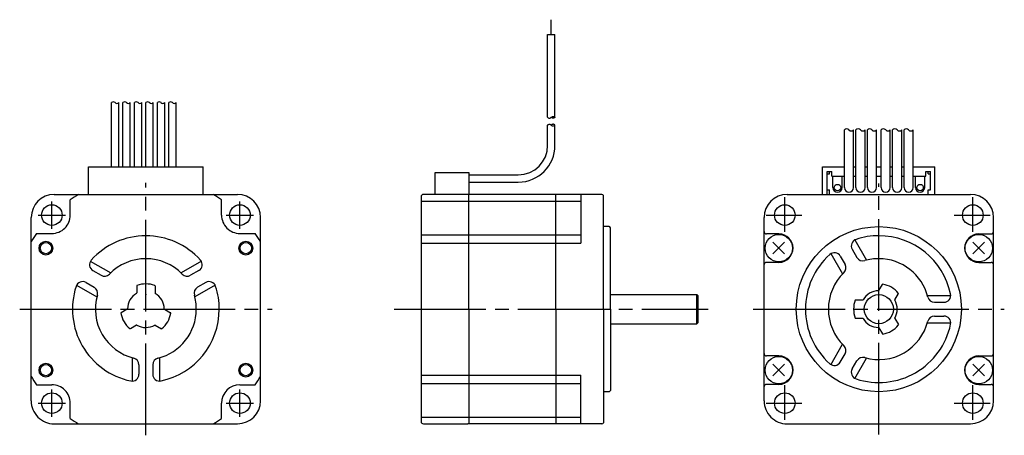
# Model space of a CAD drawing. Extents: x -187 to 27, y -28 to 63.
import ezdxf

# ---------------------------------------------------------------- set-up
doc = ezdxf.new("R2010")
doc.units = 0
doc.header["$PDSIZE"] = -0.5
doc.linetypes.add('CENTER', pattern=[27, 20, -2, 3, -2])
doc.layers.get('0').update_dxf_attribs({"linetype": 'CONTINUOUS'})

# ---------------------------------------------------------------- blocks, each defined once
blk = doc.blocks.new('A$C07B717A5')
for p, q in [((-71.4, 59.86), (-71.4, 63.11)), ((-72.2, 41.83), (-72.2, 59.86)), ((-72.2, 59.86), (-70.6, 59.86)), ((-70.6, 41.83), (-70.6, 59.86)), ((-167.3, 31), (-167.3, 45.03)), ((-165.7, 31), (-165.7, 45.03)), ((-164.8, 31), (-164.8, 45.03)), ((-163.2, 31), (-163.2, 45.03)), ((-162.3, 31), (-162.3, 45.03)), ((-160.7, 31), (-160.7, 45.03)), ((-159.8, 31), (-159.8, 45.03)), ((-158.2, 31), (-158.2, 45.03)), ((-157.3, 31), (-157.3, 45.03)), ((-155.7, 31), (-155.7, 45.03)), ((-154.8, 31), (-154.8, 45.03)), ((-153.2, 31), (-153.2, 45.03)), ((-72.2, 41.83), (-72.13, 41.77)), ((-72.13, 41.77), (-72.06, 41.72)), ((-72.06, 41.72), (-71.97, 41.67)), ((-71.97, 41.67), (-71.89, 41.64)), ((-71.89, 41.64), (-71.8, 41.63)), ((-71.8, 41.63), (-71.72, 41.64)), ((-71.72, 41.64), (-71.64, 41.67)), ((-71.64, 41.67), (-71.56, 41.72)), ((-71.56, 41.72), (-71.48, 41.77)), ((-71.48, 41.77), (-71.4, 41.83)), ((-71.4, 41.83), (-71.33, 41.89)), ((-71.34, 41.77), (-71.4, 41.83)), ((-71.26, 41.72), (-71.34, 41.77)), ((-71.33, 41.89), (-71.25, 41.95)), ((-71.18, 41.67), (-71.26, 41.72)), ((-71.25, 41.95), (-71.17, 41.99)), ((-71.09, 41.64), (-71.18, 41.67)), ((-71.17, 41.99), (-71.09, 42.02)), ((-71.09, 42.02), (-71, 42.03)), ((-71, 41.63), (-71.09, 41.64)), ((-71, 42.03), (-70.92, 42.02)), ((-70.92, 41.64), (-71, 41.63)), ((-70.92, 42.02), (-70.83, 41.99)), ((-70.83, 41.67), (-70.92, 41.64)), ((-70.83, 41.99), (-70.75, 41.95)), ((-70.75, 41.72), (-70.83, 41.67)), ((-70.75, 41.95), (-70.67, 41.89)), ((-70.67, 41.77), (-70.75, 41.72)), ((-70.67, 41.89), (-70.6, 41.83)), ((-70.6, 41.83), (-70.67, 41.77)), ((-72.2, 40.12), (-72.13, 40.18)), ((-72.2, 35.7), (-72.2, 40.12)), ((-72.13, 40.18), (-72.06, 40.23)), ((-72.06, 40.23), (-71.97, 40.28)), ((-71.97, 40.28), (-71.89, 40.31)), ((-71.89, 40.31), (-71.8, 40.32)), ((-71.8, 40.32), (-71.72, 40.3)), ((-71.72, 40.3), (-71.64, 40.27)), ((-71.64, 40.27), (-71.56, 40.23)), ((-71.56, 40.23), (-71.48, 40.17)), ((-71.48, 40.17), (-71.4, 40.12)), ((-71.34, 40.18), (-71.4, 40.12)), ((-71.4, 40.12), (-71.33, 40.06)), ((-71.26, 40.23), (-71.34, 40.18)), ((-71.33, 40.06), (-71.25, 40)), ((-71.18, 40.28), (-71.26, 40.23)), ((-71.25, 40), (-71.17, 39.96)), ((-71.09, 40.3), (-71.18, 40.28)), ((-71.17, 39.96), (-71.09, 39.93)), ((-71, 40.32), (-71.09, 40.3)), ((-71.09, 39.93), (-71, 39.92)), ((-70.92, 40.3), (-71, 40.32)), ((-71, 39.92), (-70.92, 39.93)), ((-70.83, 40.28), (-70.92, 40.3)), ((-70.92, 39.93), (-70.83, 39.95)), ((-70.75, 40.23), (-70.83, 40.28)), ((-70.83, 39.95), (-70.75, 40)), ((-70.67, 40.18), (-70.75, 40.23)), ((-70.75, 40), (-70.67, 40.05)), ((-70.6, 40.12), (-70.67, 40.18)), ((-70.67, 40.05), (-70.6, 40.12)), ((-70.6, 35.7), (-70.6, 40.12)), ((-7.5, 26.5), (-7.5, 39.07)), ((-5.5, 26.5), (-5.5, 39.07)), ((-5, 26.5), (-5, 39.07)), ((-3, 26.5), (-3, 39.07)), ((-2.5, 26.5), (-2.5, 39.07)), ((-0.5, 26.5), (-0.5, 39.07)), ((0.5, 26.5), (0.5, 39.07)), ((2.5, 26.5), (2.5, 39.07)), ((3, 26.5), (3, 39.07)), ((5, 26.5), (5, 39.07)), ((5.5, 26.5), (5.5, 39.07)), ((7.5, 26.5), (7.5, 39.07)), ((-172.3, 31), (-147.3, 31)), ((-172.3, 25), (-172.3, 31)), ((-147.3, 25), (-147.3, 31)), ((-12.25, 25), (-12.25, 31)), ((-12.25, 31), (-7.5, 31)), ((-5.5, 31), (-5, 31)), ((-3, 31), (-2.5, 31)), ((-0.5, 31), (0.5, 31)), ((2.5, 31), (3, 31)), ((5, 31), (5.5, 31)), ((7.5, 31), (12.25, 31)), ((12.25, 25), (12.25, 31)), ((-96.7, 25), (-96.7, 29.8)), ((-96.7, 29.8), (-89.4, 29.8)), ((-89.4, 29.3), (-78.6, 29.3)), ((-11.25, 25), (-11.25, 30)), ((-11.25, 30), (-10.25, 30)), ((-11.25, 29.5), (-10.75, 29.5)), ((-10.75, 29.5), (-10.75, 30)), ((-10.25, 29), (-10.25, 30)), ((-10.25, 29), (-7.5, 29)), ((-10, 26.5), (-10, 29)), ((-8, 26.5), (-8, 29)), ((-5.5, 29), (-5, 29)), ((-3, 29), (-2.5, 29)), ((-0.5, 29), (0.5, 29)), ((2.5, 29), (3, 29)), ((5, 29), (5.5, 29)), ((7.5, 29), (10.25, 29)), ((8, 26.5), (8, 29)), ((10, 26.5), (10, 29)), ((10.25, 30), (11.25, 30)), ((10.25, 29), (10.25, 30)), ((10.75, 29.5), (10.75, 30)), ((10.75, 29.5), (11.25, 29.5)), ((11.25, 26), (11.25, 30)), ((-89.4, 27.7), (-78.6, 27.7)), ((-11.25, 26), (-10.75, 26)), ((-10.75, 25), (-10.75, 26)), ((10.75, 25), (10.75, 26)), ((10.75, 26), (11.25, 26)), ((-179.8, 25), (-139.8, 25)), ((-176.3, 20.5), (-176.3, 23.85)), ((-174.5, 25), (-159.8, 25)), ((-159.8, 25), (-145.1, 25)), ((-143.3, 20.5), (-143.3, 23.85)), ((-99.8, 24.5), (-99.8, -24.5)), ((-70.2, 25), (-99.3, 25)), ((-89.4, 0), (-89.4, 25)), ((-70.4, 0), (-70.4, 25)), ((-60.39, 25), (-70.2, 25)), ((-65, 25), (-65, 14.4)), ((-60, 0), (-60, 24.8)), ((-20, 25), (20, 25)), ((-184.8, -20), (-184.8, 20)), ((-134.8, -20), (-134.8, 20)), ((-25, -20), (-25, 20)), ((25, -20), (25, 20)), ((-58.8, 18), (-60, 18)), ((-58.5, 17.72), (-58.64, 17.91)), ((-58.5, 10.5), (-58.5, 17.72)), ((-183.65, 16.5), (-180.3, 16.5)), ((-139.3, 16.5), (-135.95, 16.5)), ((-21.8, 16.4), (-24.5, 16.4)), ((-5.24, 15.08), (-2.69, 10.67)), ((21.8, 16.4), (24.5, 16.4)), ((-184.8, 0), (-184.8, 14.7)), ((-134.8, 0), (-134.8, 14.7)), ((-20.53, 12.03), (-23.07, 14.57)), ((-20.53, 14.57), (-23.07, 12.03)), ((-5.79, 13.04), (-4.77, 11.26)), ((20.53, 14.57), (23.07, 12.03)), ((20.53, 12.03), (23.07, 14.57)), ((-10.46, 12.11), (-7.89, 7.67)), ((-8.39, 11.54), (-7.37, 9.76)), ((-171.91, 10.46), (-167.47, 7.89)), ((-147.69, 10.46), (-152.13, 7.89)), ((-58.5, 0), (-58.5, 10.5)), ((-21.78, 10.2), (-24.5, 10.2)), ((21.78, 10.2), (24.5, 10.2)), ((-171.34, 8.39), (-169.56, 7.37)), ((-148.26, 8.39), (-150.04, 7.37)), ((-174.91, 5.26), (-170.47, 2.69)), ((-172.84, 5.79), (-171.06, 4.77)), ((-161.8, 5.05), (-161.8, 3.52)), ((-157.8, 5.05), (-157.8, 3.52)), ((-144.72, 5.24), (-149.13, 2.69)), ((-146.76, 5.79), (-148.54, 4.77)), ((0.03, 4.05), (0.8, 5.38)), ((-58.5, 3.17), (-39.7, 3.17)), ((-39.7, -3.18), (-39.7, 3.17)), ((-39.7, 3.17), (-39.4, 2.87)), ((-39.4, -2.88), (-39.4, 2.87)), ((3.49, 2.05), (4.26, 3.38)), ((10.58, 3), (15.72, 3)), ((-184.8, -14.7), (-184.8, 0)), ((-134.8, -14.7), (-134.8, 0)), ((-5.05, 2), (-3.52, 2)), ((12.13, 1.5), (14.19, 1.5)), ((-163.85, -0.03), (-165.18, -0.8)), ((-155.75, -0.03), (-154.42, -0.8)), ((-89.4, 0), (-89.4, -25)), ((-70.4, 0), (-70.4, -25)), ((-60, 0), (-60, -24.8)), ((-58.5, 0), (-58.5, -10.5)), ((-5.05, -2), (-3.52, -2)), ((3.49, -2.05), (4.26, -3.38)), ((12.13, -1.5), (14.19, -1.5)), ((-161.85, -3.49), (-163.18, -4.26)), ((-157.75, -3.49), (-156.42, -4.26)), ((-58.5, -3.18), (-39.7, -3.18)), ((-39.7, -3.18), (-39.4, -2.88)), ((0.03, -4.05), (0.8, -5.38)), ((10.58, -3), (15.72, -3)), ((-10.46, -12.11), (-7.89, -7.67)), ((-162.8, -10.58), (-162.8, -15.72)), ((-156.8, -10.58), (-156.8, -15.72)), ((-58.5, -10.5), (-58.5, -17.72)), ((-21.78, -10.2), (-24.5, -10.2)), ((-8.39, -11.54), (-7.37, -9.76)), ((-5.26, -15.11), (-2.69, -10.67)), ((21.78, -10.2), (24.5, -10.2)), ((-161.3, -12.13), (-161.3, -14.19)), ((-158.3, -12.13), (-158.3, -14.19)), ((-20.53, -14.57), (-23.07, -12.03)), ((-20.53, -12.03), (-23.07, -14.57)), ((-5.79, -13.04), (-4.77, -11.26)), ((20.53, -12.03), (23.07, -14.57)), ((20.53, -14.57), (23.07, -12.03)), ((-65, -25), (-65, -14.4)), ((-183.65, -16.5), (-180.3, -16.5)), ((-139.3, -16.5), (-135.95, -16.5)), ((-21.8, -16.4), (-24.5, -16.4)), ((21.8, -16.4), (24.5, -16.4)), ((-58.8, -18), (-60, -18)), ((-58.5, -17.72), (-58.64, -17.91)), ((-176.3, -23.85), (-176.3, -20.5)), ((-143.3, -23.85), (-143.3, -20.5)), ((-179.8, -25), (-139.8, -25)), ((-174.5, -25), (-159.8, -25)), ((-159.8, -25), (-145.1, -25)), ((-99.3, -25), (-89.6, -25)), ((-70.2, -25), (-89.6, -25)), ((-60.39, -25), (-70.2, -25)), ((-20, -25), (20, -25))]:
    blk.add_line(p, q)
at = {"ltscale": 0.89203}
blk.add_line((-89.4, 29.8), (-89.4, 25), dxfattribs=at)
at = {"linetype": 'CENTER'}
for p, q in [((-159.8, -27.51), (-159.8, 27.51)), ((0, -27.36), (0, 27.36)), ((-20.5, 16.84), (-20.5, 24.39)), ((20.5, 16.84), (20.5, 24.39)), ((-180.3, 17.52), (-180.3, 23.48)), ((-139.3, 17.52), (-139.3, 23.48)), ((-183.28, 20.5), (-177.32, 20.5)), ((-142.28, 20.5), (-136.32, 20.5)), ((-24.56, 20.5), (-16.75, 20.5)), ((16.44, 20.5), (24.25, 20.5)), ((-27.36, 0), (27.36, 0)), ((-187.31, 0), (-132.29, 0)), ((-105.67, 0), (-37.17, 0)), ((-20.5, -24.16), (-20.5, -16.61)), ((20.5, -24.16), (20.5, -16.61)), ((-180.3, -23.48), (-180.3, -17.52)), ((-139.3, -23.48), (-139.3, -17.52)), ((-183.28, -20.5), (-177.32, -20.5)), ((-142.28, -20.5), (-136.32, -20.5)), ((-24.56, -20.5), (-16.75, -20.5)), ((16.44, -20.5), (24.25, -20.5))]:
    blk.add_line(p, q, dxfattribs=at)
at = {"ltscale": 0.618288}
for p, q in [((-99.8, 23.55), (-65, 23.55)), ((-99.8, 16.2), (-65, 16.2)), ((-99.8, 14.4), (-65, 14.4)), ((-99.8, -14.4), (-65, -14.4)), ((-99.8, -16.2), (-65, -16.2)), ((-99.8, -23.55), (-65, -23.55))]:
    blk.add_line(p, q, dxfattribs=at)
for centre, radius in [((-9, 26.5), 0.7), ((9, 26.5), 0.7), ((0, 0), 18), ((-21.8, 13.3), 3), ((21.8, 13.3), 3), ((-181.6, 13.3), 1.5), ((-181.6, 13.3), 1.23), ((-138, 13.3), 1.5), ((-138, 13.3), 1.23), ((0, 0), 3.17), ((-21.8, -13.3), 3), ((21.8, -13.3), 3), ((-181.6, -13.3), 1.5), ((-181.6, -13.3), 1.23), ((-138, -13.3), 1.5), ((-138, -13.3), 1.23)]:
    blk.add_circle(centre, radius)
for centre in [(-180.3, 20.5), (-139.3, 20.5), (-20.5, 20.5), (20.5, 20.5), (-180.3, -20.5), (-139.3, -20.5), (-20.5, -20.5), (20.5, -20.5)]:
    blk.add_circle(centre, 2.25, dxfattribs=at)
at = {"ltscale": 0.89203}
for centre, radius, start, end in [((-166.9, 44.54), 0.636, 50.9985, 129.0015), ((-164.4, 44.54), 0.636, 50.9985, 129.0015), ((-161.9, 44.54), 0.636, 50.9985, 129.0015), ((-159.4, 44.54), 0.636, 50.9985, 129.0015), ((-156.9, 44.54), 0.636, 50.9985, 129.0015), ((-154.4, 44.54), 0.636, 50.9985, 129.0015), ((-166.1, 45.35), 0.514, 218.4912, 320.7509), ((-163.6, 45.35), 0.514, 218.4912, 320.7509), ((-161.1, 45.35), 0.514, 218.4912, 320.7509), ((-158.6, 45.35), 0.514, 218.4912, 320.7509), ((-156.1, 45.35), 0.514, 218.4912, 320.7509), ((-153.6, 45.35), 0.514, 218.4912, 320.7509), ((-7, 38.61), 0.679, 42.5823, 137.4177), ((-6, 39.52), 0.673, 222.0191, 317.9809), ((-4.5, 38.61), 0.679, 42.5823, 137.4177), ((-3.5, 39.52), 0.673, 222.0191, 317.9809), ((-2, 38.61), 0.679, 42.5823, 137.4177), ((-1, 39.52), 0.673, 222.0191, 317.9809), ((1, 38.61), 0.679, 42.5823, 137.4177), ((2, 39.52), 0.673, 222.0191, 317.9809), ((3.5, 38.61), 0.679, 42.5823, 137.4177), ((4.5, 39.52), 0.673, 222.0191, 317.9809), ((6, 38.61), 0.679, 42.5823, 137.4177), ((7, 39.52), 0.673, 222.0191, 317.9809)]:
    blk.add_arc(centre, radius, start, end, dxfattribs=at)
for centre, radius, start, end in [((-78.6, 35.7), 6.4, 270, 0), ((-78.6, 35.7), 8, 270, 0), ((-9, 26.5), 1, 179.9999, 359.9998), ((-6.5, 26.5), 1, 179.9999, 359.9998), ((-4, 26.5), 1, 179.9999, 359.9998), ((-1.5, 26.5), 1, 179.9999, 359.9998), ((1.5, 26.5), 1, 179.9999, 359.9998), ((4, 26.5), 1, 179.9999, 359.9998), ((6.5, 26.5), 1, 179.9999, 359.9998), ((9, 26.5), 1, 179.9999, 359.9998), ((-179.8, 20), 5, 90, 179.9999), ((-159.8, 0), 29, 120.4503, 124.6781), ((-159.8, 0), 29, 55.3219, 59.5497), ((-139.8, 20), 5, 0, 90), ((-99.3, 24.5), 0.5, 90, 180), ((-60.4, 24.5), 0.5, 36.8699, 90), ((-20, 20), 5, 90, 179.9999), ((20, 20), 5, 0, 90), ((-180.3, 20.5), 4, 269.9998, 0), ((-139.3, 20.5), 4, 179.9999, 270), ((-58.8, 17.8), 0.2, 35.0004, 90), ((-159.8, 0), 29, 145.3219, 149.5497), ((-159.8, 0), 16, 41.9403, 138.0595), ((-159.8, 0), 29, 30.4503, 34.6781), ((-24.5, 16.9), 0.5, 180, 270), ((-21.8, 13.3), 3.1, 270, 90), ((-4.5, 13.79), 1.5, 108.0572, 210.0008), ((0, 0), 16, 90, 108.0592), ((0, 0), 16, 11.9405, 89.9999), ((21.8, 13.3), 3.1, 90, 270), ((24.5, 16.9), 0.5, 270, 0), ((-159.8, 0), 11, 43.8863, 136.1134), ((0, 0), 16, 131.9403, 228.0595), ((-9.69, 10.79), 1.5, 29.9993, 131.9392), ((-3.47, 12.01), 1.5, 210.0002, 286.1135), ((0, 0), 11, 90, 106.1134), ((0, 0), 11, 13.8866, 89.9999), ((-170.59, 9.69), 1.5, 138.0607, 240.0007), ((-149.01, 9.69), 1.5, 299.9993, 41.9392), ((-24.5, 9.7), 0.5, 90, 180), ((-8.67, 9.01), 1.5, 313.8879, 29.999), ((24.5, 9.7), 0.5, 0, 90), ((-168.81, 8.67), 1.5, 240, 316.1135), ((-150.79, 8.67), 1.5, 223.8879, 299.999), ((0, 0), 11, 133.8863, 226.1134), ((-159.8, 0), 16, 161.9407, 258.0593), ((-173.59, 4.5), 1.5, 59.9988, 161.9428), ((-171.81, 3.47), 1.5, 343.886, 59.9996), ((-161.7, 5.05), 0.1, 110.6033, 180.0071), ((-159.8, 0), 5.5, 69.3993, 110.6006), ((-157.9, 5.05), 0.1, 359.9928, 69.3968), ((-147.79, 3.47), 1.5, 120.0002, 196.1135), ((-146.01, 4.5), 1.5, 18.0572, 120.0008), ((-159.8, 0), 16, 360, 18.0592), ((0.88, 5.33), 0.1, 80.6004, 150.0011), ((0, 0), 5.5, 39.3996, 80.6008), ((-159.8, 0), 11, 163.8865, 256.1133), ((-159.8, 0), 4, 120.8099, 179.1912), ((-161.9, 3.52), 0.1, 300.8216, 0.023), ((-157.7, 3.52), 0.1, 179.9768, 239.1782), ((-159.8, 0), 4, 0.8109, 59.1901), ((-159.8, 0), 11, 360, 16.1134), ((0, 0), 4, 90.8109, 149.1901), ((-0.06, 4.1), 0.1, 270.7947, 329.9915), ((4.17, 3.43), 0.1, 330.0002, 39.3989), ((12.13, 3), 1.5, 193.8866, 270), ((14.19, 3), 1.5, 270, 11.9405), ((-163.9, 0.06), 0.1, 299.9942, 359.1774), ((-155.7, 0.06), 0.1, 180.7947, 239.9915), ((0, 0), 5.5, 159.3993, 200.6006), ((-5.05, 1.9), 0.1, 89.9928, 159.3968), ((-3.52, 2.1), 0.1, 269.9768, 329.1782), ((3.58, 2), 0.1, 150.0002, 209.191), ((0, 0), 4, 330.8113, 29.1901), ((-165.13, -0.88), 0.1, 120.0001, 189.4014), ((-159.8, 0), 5.5, 189.4002, 230.6013), ((-159.8, 0), 11, 283.8866, 359.9999), ((-159.8, 0), 16, 281.9405, 359.9999), ((-159.8, 0), 5.5, 309.3996, 350.6008), ((-154.47, -0.88), 0.1, 350.6004, 60.0011), ((-5.05, -1.9), 0.1, 200.6033, 270.0071), ((-3.52, -2.1), 0.1, 30.8216, 90.023), ((0, 0), 4, 210.8099, 269.1912), ((3.58, -2), 0.1, 150.8112, 209.9987), ((12.13, -3), 1.5, 89.9999, 166.1134), ((14.19, -3), 1.5, 348.0593, 89.9999), ((-163.23, -4.17), 0.1, 230.5998, 299.9996), ((-161.8, -3.58), 0.1, 60.8112, 119.9987), ((-159.8, 0), 4, 240.8113, 299.1901), ((-157.8, -3.58), 0.1, 60.0002, 119.191), ((-156.37, -4.17), 0.1, 240.0002, 309.3989), ((0, 0), 16, 251.9407, 348.0593), ((0, 0), 11, 253.8865, 346.1133), ((-0.06, -4.1), 0.1, 29.9942, 89.1774), ((0, 0), 5.5, 279.4002, 320.6013), ((4.17, -3.43), 0.1, 320.5998, 29.9996), ((0.88, -5.33), 0.1, 210.0001, 279.4014), ((-8.67, -9.01), 1.5, 330, 46.1135), ((-162.8, -12.13), 1.5, 359.9999, 76.1134), ((-156.8, -12.13), 1.5, 103.8866, 180), ((-24.5, -9.7), 0.5, 180, 270), ((-21.8, -13.3), 3.1, 270, 90), ((-3.47, -12.01), 1.5, 73.886, 149.9996), ((21.8, -13.3), 3.1, 90, 270), ((24.5, -9.7), 0.5, 270, 0), ((-9.69, -10.79), 1.5, 228.0607, 330.0007), ((-159.8, 0), 29, 210.4503, 214.6781), ((-162.8, -14.19), 1.5, 258.0593, 359.9999), ((-156.8, -14.19), 1.5, 180, 281.9405), ((-159.8, 0), 29, 325.3218, 329.5496), ((-4.5, -13.79), 1.5, 149.9988, 251.9428), ((-180.3, -20.5), 4, 359.9998, 90), ((-139.3, -20.5), 4, 90, 180), ((-24.5, -16.9), 0.5, 90, 180), ((24.5, -16.9), 0.5, 0, 90), ((-58.8, -17.8), 0.2, 270, 324.9996), ((-179.8, -20), 5, 179.9999, 270), ((-139.8, -20), 5, 270, 0), ((-20, -20), 5, 179.9999, 270), ((20, -20), 5, 270, 0), ((-159.8, 0), 29, 235.3219, 239.5497), ((-159.8, 0), 29, 300.4502, 304.678), ((-99.3, -24.5), 0.5, 180.0001, 270), ((-60.4, -24.5), 0.5, 270, 323.1301)]:
    blk.add_arc(centre, radius, start, end)
for p in [(-159.8, 3.17), (-3.18, 0)]:
    blk.add_point(p)

msp = doc.modelspace()

# ---------------------------------------------------------------- block references
msp.add_blockref('A$C07B717A5', (0, 0))

doc.saveas('drawing.dxf')
